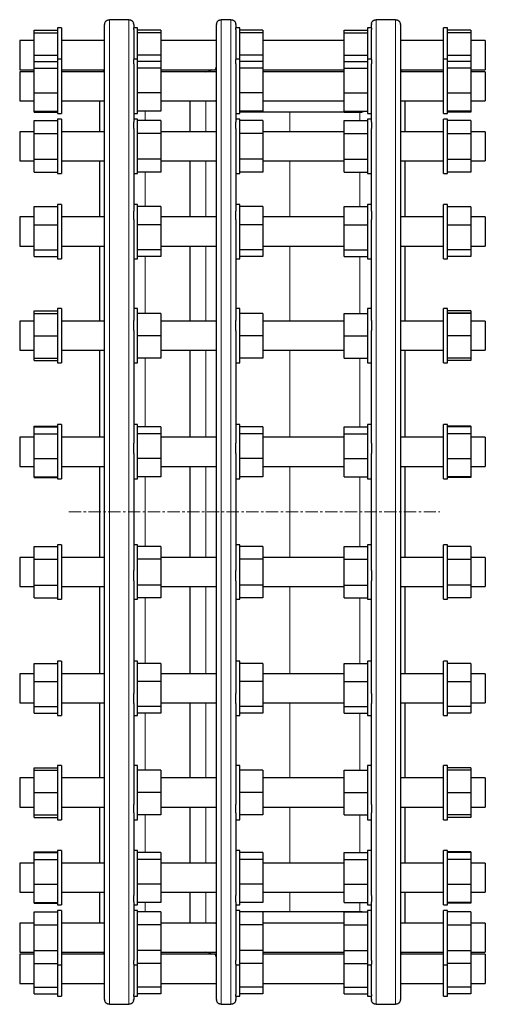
# Model space of a CAD drawing. Header units: millimetres. Extents: x 105 to 1799, y 77 to 1715.
# Tile 3 of 3: x 1319 to 1799, y 670 to 1685. Entities that reach past the tile are written whole.
import ezdxf

# ---------------------------------------------------------------- set-up
doc = ezdxf.new("R2010")
doc.units = ezdxf.units.MM
doc.linetypes.add('CENTERX2', pattern=[20.32, 12.7, -2.54, 2.54, -2.54])
doc.layers.add('FORMAT', color=7, linetype='Continuous')

msp = doc.modelspace()

# ---------------------------------------------------------------- linework, layer by layer
at = {"color": 7, "linetype": 'Continuous', "lineweight": 25}
for p, q in [((1432, 1685.2), (1412, 1685.2)), ((1537.3, 1685.2), (1527.3, 1685.2)), ((1707, 1685.2), (1687, 1685.2)), ((1362.5, 1676.7), (1358.5, 1676.7)), ((1358.5, 1676.7), (1358.5, 1648.7)), ((1362.5, 1676.7), (1362.5, 1648.7)), ((1407, 675.3), (1407, 1680.3)), ((1437, 1680.3), (1437, 1676.7)), ((1441, 1676.7), (1437, 1676.7)), ((1437, 1675.2), (1437, 1676.7)), ((1437, 1675.2), (1437, 1644.1)), ((1441, 1648.7), (1441, 1676.7)), ((1522.3, 1177.8), (1522.3, 1680.3)), ((1542.3, 1680.3), (1542.3, 1676.7)), ((1546.3, 1676.7), (1542.3, 1676.7)), ((1542.3, 1675.2), (1542.3, 1676.7)), ((1542.3, 1675.2), (1542.3, 1644.1)), ((1546.3, 1648.7), (1546.3, 1676.7)), ((1682, 1676.7), (1678, 1676.7)), ((1678, 1676.7), (1678, 1648.7)), ((1682, 1676.7), (1682, 1680.3)), ((1682, 1676.7), (1682, 1675.2)), ((1682, 1644.1), (1682, 1675.2)), ((1712, 1680.3), (1712, 1177.8)), ((1760.5, 1676.7), (1756.5, 1676.7)), ((1756.5, 1644.6), (1756.5, 1676.7)), ((1760.5, 1644.6), (1760.5, 1676.7)), ((1334.5, 1674.3), (1358.5, 1674.3)), ((1334.5, 1671.7), (1334.5, 1674.3)), ((1334.5, 1648.7), (1334.5, 1671.7)), ((1334.5, 1671.7), (1358.5, 1671.7)), ((1465, 1674.3), (1441, 1674.3)), ((1465, 1671.7), (1441, 1671.7)), ((1465, 1674.3), (1465, 1671.7)), ((1465, 1671.7), (1465, 1648.7)), ((1570.3, 1674.3), (1546.3, 1674.3)), ((1570.3, 1671.7), (1546.3, 1671.7)), ((1570.3, 1674.3), (1570.3, 1671.7)), ((1570.3, 1671.7), (1570.3, 1648.7)), ((1654, 1674.3), (1678, 1674.3)), ((1654, 1671.7), (1654, 1674.3)), ((1654, 1648.7), (1654, 1671.7)), ((1654, 1671.7), (1678, 1671.7)), ((1784.5, 1674.3), (1760.5, 1674.3)), ((1784.5, 1671.8), (1760.5, 1671.8)), ((1784.5, 1671.6), (1760.5, 1671.6)), ((1784.5, 1674.3), (1784.5, 1671.8)), ((1784.5, 1671.8), (1784.5, 1671.6)), ((1784.5, 1671.6), (1784.5, 1648.5)), ((1334.5, 1663.7), (1319.5, 1663.7)), ((1319.5, 1663.7), (1319.5, 1633.7)), ((1407, 1663.7), (1362.5, 1663.7)), ((1522.3, 1663.7), (1465, 1663.7)), ((1654, 1663.7), (1570.3, 1663.7)), ((1756.5, 1663.7), (1712, 1663.7)), ((1799.5, 1663.7), (1784.5, 1663.7)), ((1799.5, 1663.7), (1799.5, 1633.7)), ((1334.5, 1642.3), (1334.5, 1648.7)), ((1334.5, 1648.7), (1358.5, 1648.7)), ((1358.5, 1648.7), (1358.5, 1644.6)), ((1362.5, 1644.6), (1358.5, 1644.6)), ((1358.5, 1644.6), (1358.5, 1609.4)), ((1362.5, 1648.7), (1362.5, 1644.6)), ((1362.5, 1644.6), (1362.5, 1609.4)), ((1441, 1644.6), (1437, 1644.6)), ((1441, 1644.6), (1441, 1648.7)), ((1465, 1648.7), (1441, 1648.7)), ((1441, 1609.4), (1441, 1644.6)), ((1465, 1648.7), (1465, 1642.3)), ((1546.3, 1644.6), (1542.3, 1644.6)), ((1546.3, 1644.6), (1546.3, 1648.7)), ((1570.3, 1648.7), (1546.3, 1648.7)), ((1546.3, 1609.4), (1546.3, 1644.6)), ((1570.3, 1648.7), (1570.3, 1642.3)), ((1654, 1648.7), (1678, 1648.7)), ((1654, 1642.3), (1654, 1648.7)), ((1678, 1648.7), (1678, 1644.6)), ((1682, 1644.6), (1678, 1644.6)), ((1678, 1644.6), (1678, 1609.4)), ((1760.5, 1644.6), (1756.5, 1644.6)), ((1756.5, 1589.5), (1756.5, 1644.6)), ((1784.5, 1648.5), (1760.5, 1648.5)), ((1760.5, 1589.5), (1760.5, 1644.6)), ((1784.5, 1648.5), (1784.5, 1642.3)), ((1334.5, 1642.3), (1358.5, 1642.3)), ((1334.5, 1635.4), (1334.5, 1642.3)), ((1334.5, 1609.7), (1334.5, 1635.4)), ((1334.5, 1635.4), (1358.5, 1635.4)), ((1437, 1639.9), (1437, 1644.1)), ((1437, 1639.9), (1437, 1579.7)), ((1465, 1642.3), (1441, 1642.3)), ((1465, 1635.4), (1441, 1635.4)), ((1465, 1642.3), (1465, 1635.4)), ((1465, 1635.4), (1465, 1609.7)), ((1542.3, 1639.9), (1542.3, 1644.1)), ((1542.3, 1639.9), (1542.3, 1579.7)), ((1570.3, 1642.3), (1546.3, 1642.3)), ((1570.3, 1635.4), (1546.3, 1635.4)), ((1570.3, 1642.3), (1570.3, 1635.4)), ((1570.3, 1635.4), (1570.3, 1609.7)), ((1654, 1642.3), (1678, 1642.3)), ((1654, 1635.4), (1654, 1642.3)), ((1654, 1635.4), (1678, 1635.4)), ((1654, 1609.7), (1654, 1635.4)), ((1682, 1644.1), (1682, 1639.9)), ((1682, 1579.7), (1682, 1639.9)), ((1784.5, 1642.3), (1760.5, 1642.3)), ((1784.5, 1635.3), (1760.5, 1635.3)), ((1784.5, 1642.3), (1784.5, 1635.3)), ((1784.5, 1635.3), (1784.5, 1609.6)), ((1319.5, 1633.7), (1334.5, 1633.7)), ((1334.5, 1631.6), (1319.5, 1631.6)), ((1319.5, 1631.6), (1319.5, 1601.6)), ((1362.5, 1633.7), (1407, 1633.7)), ((1407, 1631.6), (1362.5, 1631.6)), ((1407, 1633.3), (1405.3, 1631.6)), ((1465, 1633.7), (1520.9, 1633.7)), ((1522.3, 1631.6), (1465, 1631.6)), ((1511.4, 1631.6), (1511.3, 1631.6)), ((1570.3, 1633.7), (1654, 1633.7)), ((1654, 1631.6), (1570.3, 1631.6)), ((1712, 1633.7), (1756.5, 1633.7)), ((1713.7, 1631.6), (1712, 1633.3)), ((1756.5, 1631.6), (1712, 1631.6)), ((1784.5, 1633.7), (1799.5, 1633.7)), ((1799.5, 1631.6), (1784.5, 1631.6)), ((1799.5, 1631.6), (1799.5, 1601.6)), ((1334.5, 1590.9), (1334.5, 1609.7)), ((1334.5, 1609.7), (1358.5, 1609.7)), ((1358.5, 1609.4), (1358.5, 1588.6)), ((1362.5, 1609.4), (1362.5, 1588.6)), ((1465, 1609.7), (1441, 1609.7)), ((1441, 1588.6), (1441, 1609.4)), ((1465, 1609.7), (1465, 1590.9)), ((1570.3, 1609.7), (1546.3, 1609.7)), ((1546.3, 1588.6), (1546.3, 1609.4)), ((1570.3, 1609.7), (1570.3, 1590.9)), ((1654, 1609.7), (1678, 1609.7)), ((1654, 1590.9), (1654, 1609.7)), ((1678, 1609.4), (1678, 1588.6)), ((1784.5, 1609.6), (1760.5, 1609.6)), ((1784.5, 1609.6), (1784.5, 1590.9)), ((1319.5, 1601.6), (1334.5, 1601.6)), ((1362.5, 1601.6), (1407, 1601.6)), ((1402, 1569.6), (1402, 1601.6)), ((1465, 1601.6), (1521.4, 1601.6)), ((1494.8, 1601.6), (1494.8, 1569.6)), ((1570.3, 1601.6), (1654, 1601.6)), ((1712, 1601.6), (1756.5, 1601.6)), ((1717, 1569.6), (1717, 1601.6)), ((1784.5, 1601.6), (1799.5, 1601.6)), ((1334.5, 1590.9), (1358.5, 1590.9)), ((1334.5, 1590), (1334.5, 1590.9)), ((1334.5, 1590), (1358.5, 1590)), ((1358.5, 1588.6), (1362.5, 1588.6)), ((1437, 1588.6), (1441, 1588.6)), ((1465, 1590.9), (1441, 1590.9)), ((1542.3, 1588.6), (1546.3, 1588.6)), ((1570.3, 1590.9), (1546.3, 1590.9)), ((1570.3, 1590), (1546.3, 1590)), ((1598, 1589.8), (1546.3, 1589.8)), ((1570.3, 1590.9), (1570.3, 1590)), ((1670, 1589.8), (1598, 1589.8)), ((1654, 1590.9), (1678, 1590.9)), ((1654, 1590), (1654, 1590.9)), ((1654, 1590), (1672.6, 1590)), ((1678, 1588.6), (1682, 1588.6)), ((1756.5, 1588.6), (1756.5, 1589.5)), ((1756.5, 1588.6), (1760.5, 1588.6)), ((1784.5, 1590.9), (1760.5, 1590.9)), ((1784.5, 1590), (1760.5, 1590)), ((1760.5, 1588.6), (1760.5, 1589.5)), ((1784.5, 1590.9), (1784.5, 1590)), ((1334.5, 1581.2), (1358.5, 1581.2)), ((1334.5, 1567.9), (1334.5, 1581.2)), ((1362.5, 1582.6), (1358.5, 1582.6)), ((1358.5, 1582.6), (1358.5, 1540.6)), ((1362.5, 1582.6), (1362.5, 1540.6)), ((1441, 1582.6), (1437, 1582.6)), ((1437, 1573.1), (1437, 1579.7)), ((1441, 1540.6), (1441, 1582.6)), ((1465, 1581.2), (1441, 1581.2)), ((1465, 1581.2), (1465, 1567.9)), ((1546.3, 1582.6), (1542.3, 1582.6)), ((1542.3, 1573.1), (1542.3, 1579.7)), ((1546.3, 1540.6), (1546.3, 1582.6)), ((1570.3, 1581.2), (1546.3, 1581.2)), ((1570.3, 1581.2), (1570.3, 1567.9)), ((1654, 1581.2), (1678, 1581.2)), ((1654, 1567.9), (1654, 1581.2)), ((1682, 1582.6), (1678, 1582.6)), ((1678, 1582.6), (1678, 1540.6)), ((1682, 1579.7), (1682, 1573.1)), ((1760.5, 1582.6), (1756.5, 1582.6)), ((1756.5, 1526.6), (1756.5, 1582.6)), ((1760.5, 1526.6), (1760.5, 1582.6)), ((1784.5, 1581.2), (1760.5, 1581.2)), ((1784.5, 1581.2), (1784.5, 1567.7)), ((1334.5, 1569.6), (1319.5, 1569.6)), ((1319.5, 1569.6), (1319.5, 1539.6)), ((1334.5, 1567.9), (1358.5, 1567.9)), ((1334.5, 1541.3), (1334.5, 1567.9)), ((1407, 1569.6), (1362.5, 1569.6)), ((1437, 1573.1), (1437, 1487.9)), ((1465, 1567.9), (1441, 1567.9)), ((1522.3, 1569.6), (1465, 1569.6)), ((1465, 1567.9), (1465, 1541.3)), ((1542.3, 1573.1), (1542.3, 1487.9)), ((1570.3, 1567.9), (1546.3, 1567.9)), ((1654, 1569.6), (1570.3, 1569.6)), ((1570.3, 1567.9), (1570.3, 1541.3)), ((1654, 1567.9), (1678, 1567.9)), ((1654, 1541.3), (1654, 1567.9)), ((1682, 1487.9), (1682, 1573.1)), ((1756.5, 1569.6), (1712, 1569.6)), ((1784.5, 1567.7), (1760.5, 1567.7)), ((1799.5, 1569.6), (1784.5, 1569.6)), ((1784.5, 1567.7), (1784.5, 1541.2)), ((1799.5, 1569.6), (1799.5, 1539.6)), ((1319.5, 1539.6), (1334.5, 1539.6)), ((1334.5, 1541.3), (1358.5, 1541.3)), ((1334.5, 1528), (1334.5, 1541.3)), ((1358.5, 1540.6), (1358.5, 1526.6)), ((1362.5, 1540.6), (1362.5, 1526.6)), ((1362.5, 1539.6), (1407, 1539.6)), ((1402, 1481.9), (1402, 1539.6)), ((1465, 1541.3), (1441, 1541.3)), ((1441, 1526.6), (1441, 1540.6)), ((1465, 1541.3), (1465, 1528)), ((1465, 1539.6), (1522, 1539.6)), ((1494.8, 1539.6), (1494.8, 1481.9)), ((1570.3, 1541.3), (1546.3, 1541.3)), ((1546.3, 1526.6), (1546.3, 1540.6)), ((1570.3, 1541.3), (1570.3, 1528)), ((1570.3, 1539.6), (1654, 1539.6)), ((1654, 1528), (1654, 1541.3)), ((1654, 1541.3), (1678, 1541.3)), ((1678, 1540.6), (1678, 1526.6)), ((1712, 1539.6), (1756.5, 1539.6)), ((1717, 1481.9), (1717, 1539.6)), ((1784.5, 1541.2), (1760.5, 1541.2)), ((1784.5, 1541.2), (1784.5, 1528)), ((1784.5, 1539.6), (1799.5, 1539.6)), ((1334.5, 1528), (1358.5, 1528)), ((1358.5, 1526.6), (1362.5, 1526.6)), ((1437, 1526.6), (1441, 1526.6)), ((1465, 1528), (1441, 1528)), ((1542.3, 1526.6), (1546.3, 1526.6)), ((1570.3, 1528), (1546.3, 1528)), ((1654, 1528), (1678, 1528)), ((1678, 1526.6), (1682, 1526.6)), ((1756.5, 1526.6), (1760.5, 1526.6)), ((1784.5, 1528), (1760.5, 1528)), ((1334.5, 1473.8), (1334.5, 1492.6)), ((1334.5, 1492.6), (1358.5, 1492.6)), ((1362.5, 1494.9), (1358.5, 1494.9)), ((1358.5, 1494.9), (1358.5, 1447.1)), ((1362.5, 1494.9), (1362.5, 1447.1)), ((1441, 1494.9), (1437, 1494.9)), ((1441, 1447.1), (1441, 1494.9)), ((1465, 1492.6), (1441, 1492.6)), ((1465, 1492.6), (1465, 1473.8)), ((1546.3, 1494.9), (1542.3, 1494.9)), ((1546.3, 1447.1), (1546.3, 1494.9)), ((1570.3, 1492.6), (1546.3, 1492.6)), ((1570.3, 1492.6), (1570.3, 1473.8)), ((1654, 1473.8), (1654, 1492.6)), ((1654, 1492.6), (1678, 1492.6)), ((1682, 1494.9), (1678, 1494.9)), ((1678, 1494.9), (1678, 1447.1)), ((1760.5, 1494.9), (1756.5, 1494.9)), ((1756.5, 1438.9), (1756.5, 1494.9)), ((1760.5, 1438.9), (1760.5, 1494.9)), ((1784.5, 1492.5), (1760.5, 1492.5)), ((1784.5, 1492.5), (1784.5, 1473.6)), ((1334.5, 1481.9), (1319.5, 1481.9)), ((1319.5, 1481.9), (1319.5, 1451.9)), ((1407, 1481.9), (1362.5, 1481.9)), ((1437, 1479.3), (1437, 1487.9)), ((1522.3, 1481.9), (1465, 1481.9)), ((1542.3, 1479.3), (1542.3, 1487.9)), ((1654, 1481.9), (1570.3, 1481.9)), ((1682, 1487.9), (1682, 1479.3)), ((1756.5, 1481.9), (1712, 1481.9)), ((1799.5, 1481.9), (1784.5, 1481.9)), ((1799.5, 1481.9), (1799.5, 1451.9)), ((1334.5, 1473.8), (1358.5, 1473.8)), ((1334.5, 1448.1), (1334.5, 1473.8)), ((1437, 1479.3), (1437, 1375.1)), ((1465, 1473.8), (1441, 1473.8)), ((1465, 1473.8), (1465, 1448.1)), ((1542.3, 1479.3), (1542.3, 1375.1)), ((1570.3, 1473.8), (1546.3, 1473.8)), ((1570.3, 1473.8), (1570.3, 1448.1)), ((1654, 1448.1), (1654, 1473.8)), ((1654, 1473.8), (1678, 1473.8)), ((1682, 1375.1), (1682, 1479.3)), ((1784.5, 1473.6), (1760.5, 1473.6)), ((1784.5, 1473.6), (1784.5, 1448)), ((1319.5, 1451.9), (1334.5, 1451.9)), ((1362.5, 1451.9), (1407, 1451.9)), ((1402, 1374.5), (1402, 1451.9)), ((1465, 1451.9), (1522.3, 1451.9)), ((1494.8, 1451.9), (1494.8, 1374.5)), ((1570.3, 1451.9), (1654, 1451.9)), ((1712, 1451.9), (1756.5, 1451.9)), ((1717, 1374.5), (1717, 1451.9)), ((1784.5, 1451.9), (1799.5, 1451.9)), ((1334.5, 1448.1), (1358.5, 1448.1)), ((1334.5, 1441.3), (1334.5, 1448.1)), ((1334.5, 1441.3), (1358.5, 1441.3)), ((1358.5, 1447.1), (1358.5, 1438.9)), ((1362.5, 1447.1), (1362.5, 1438.9)), ((1465, 1448.1), (1441, 1448.1)), ((1441, 1438.9), (1441, 1447.1)), ((1465, 1441.3), (1441, 1441.3)), ((1465, 1448.1), (1465, 1441.3)), ((1570.3, 1448.1), (1546.3, 1448.1)), ((1546.3, 1438.9), (1546.3, 1447.1)), ((1570.3, 1441.3), (1546.3, 1441.3)), ((1570.3, 1448.1), (1570.3, 1441.3)), ((1654, 1448.1), (1678, 1448.1)), ((1654, 1441.3), (1654, 1448.1)), ((1654, 1441.3), (1678, 1441.3)), ((1678, 1447.1), (1678, 1438.9)), ((1784.5, 1448), (1760.5, 1448)), ((1784.5, 1441.3), (1760.5, 1441.3)), ((1784.5, 1448), (1784.5, 1441.3)), ((1358.5, 1438.9), (1362.5, 1438.9)), ((1437, 1438.9), (1441, 1438.9)), ((1542.3, 1438.9), (1546.3, 1438.9)), ((1678, 1438.9), (1682, 1438.9)), ((1756.5, 1438.9), (1760.5, 1438.9)), ((1334.5, 1382.5), (1334.5, 1385.2)), ((1334.5, 1385.2), (1358.5, 1385.2)), ((1334.5, 1359.5), (1334.5, 1382.5)), ((1334.5, 1382.5), (1358.5, 1382.5)), ((1362.5, 1387.5), (1358.5, 1387.5)), ((1358.5, 1387.5), (1358.5, 1335.3)), ((1362.5, 1387.5), (1362.5, 1335.3)), ((1441, 1387.5), (1437, 1387.5)), ((1441, 1335.3), (1441, 1387.5)), ((1465, 1382.5), (1441, 1382.5)), ((1465, 1382.5), (1465, 1359.5)), ((1546.3, 1387.5), (1542.3, 1387.5)), ((1546.3, 1335.3), (1546.3, 1387.5)), ((1570.3, 1382.5), (1546.3, 1382.5)), ((1570.3, 1382.5), (1570.3, 1359.5)), ((1654, 1382.5), (1678, 1382.5)), ((1654, 1359.5), (1654, 1382.5)), ((1682, 1387.5), (1678, 1387.5)), ((1678, 1387.5), (1678, 1335.3)), ((1760.5, 1387.5), (1756.5, 1387.5)), ((1756.5, 1331.5), (1756.5, 1387.5)), ((1760.5, 1331.5), (1760.5, 1387.5)), ((1784.5, 1385.1), (1760.5, 1385.1)), ((1784.5, 1382.6), (1760.5, 1382.6)), ((1784.5, 1382.4), (1760.5, 1382.4)), ((1784.5, 1385.1), (1784.5, 1382.6)), ((1784.5, 1382.6), (1784.5, 1382.4)), ((1784.5, 1382.4), (1784.5, 1359.4)), ((1334.5, 1374.5), (1319.5, 1374.5)), ((1319.5, 1374.5), (1319.5, 1344.5)), ((1407, 1374.5), (1362.5, 1374.5)), ((1437, 1365), (1437, 1375.1)), ((1522.3, 1374.5), (1465, 1374.5)), ((1542.3, 1365), (1542.3, 1375.1)), ((1654, 1374.5), (1570.3, 1374.5)), ((1682, 1375.1), (1682, 1365)), ((1756.5, 1374.5), (1712, 1374.5)), ((1799.5, 1374.5), (1784.5, 1374.5)), ((1799.5, 1374.5), (1799.5, 1344.5)), ((1437, 1365), (1437, 1248.7)), ((1542.3, 1365), (1542.3, 1248.7)), ((1682, 1248.7), (1682, 1365)), ((1334.5, 1336.5), (1334.5, 1359.5)), ((1334.5, 1359.5), (1358.5, 1359.5)), ((1465, 1359.5), (1441, 1359.5)), ((1465, 1359.5), (1465, 1336.5)), ((1570.3, 1359.5), (1546.3, 1359.5)), ((1570.3, 1359.5), (1570.3, 1336.5)), ((1654, 1336.5), (1654, 1359.5)), ((1654, 1359.5), (1678, 1359.5)), ((1784.5, 1359.4), (1760.5, 1359.4)), ((1784.5, 1359.4), (1784.5, 1336.4)), ((1319.5, 1344.5), (1334.5, 1344.5)), ((1362.5, 1344.5), (1407, 1344.5)), ((1402, 1254.8), (1402, 1344.5)), ((1465, 1344.5), (1522.3, 1344.5)), ((1494.8, 1344.5), (1494.8, 1254.8)), ((1570.3, 1344.5), (1654, 1344.5)), ((1712, 1344.5), (1756.5, 1344.5)), ((1717, 1254.8), (1717, 1344.5)), ((1784.5, 1344.5), (1799.5, 1344.5)), ((1334.5, 1336.5), (1358.5, 1336.5)), ((1334.5, 1333.9), (1334.5, 1336.5)), ((1334.5, 1333.9), (1358.5, 1333.9)), ((1358.5, 1335.3), (1358.5, 1331.5)), ((1358.5, 1331.5), (1362.5, 1331.5)), ((1362.5, 1335.3), (1362.5, 1331.5)), ((1437, 1331.5), (1441, 1331.5)), ((1465, 1336.5), (1441, 1336.5)), ((1441, 1331.5), (1441, 1335.3)), ((1542.3, 1331.5), (1546.3, 1331.5)), ((1570.3, 1336.5), (1546.3, 1336.5)), ((1546.3, 1331.5), (1546.3, 1335.3)), ((1654, 1336.5), (1678, 1336.5)), ((1678, 1335.3), (1678, 1331.5)), ((1678, 1331.5), (1682, 1331.5)), ((1756.5, 1331.5), (1760.5, 1331.5)), ((1784.5, 1336.4), (1760.5, 1336.4)), ((1784.5, 1333.9), (1760.5, 1333.9)), ((1784.5, 1336.4), (1784.5, 1333.9)), ((1334.5, 1266.3), (1358.5, 1266.3)), ((1334.5, 1265.4), (1334.5, 1266.3)), ((1334.5, 1265.4), (1358.5, 1265.4)), ((1334.5, 1258.5), (1334.5, 1265.4)), ((1362.5, 1267.8), (1358.5, 1267.8)), ((1358.5, 1267.8), (1358.5, 1212.7)), ((1362.5, 1267.8), (1362.5, 1212.7)), ((1441, 1267.8), (1437, 1267.8)), ((1441, 1212.7), (1441, 1267.8)), ((1465, 1265.4), (1441, 1265.4)), ((1465, 1265.4), (1465, 1258.5)), ((1546.3, 1267.8), (1542.3, 1267.8)), ((1546.3, 1212.7), (1546.3, 1267.8)), ((1570.3, 1265.4), (1546.3, 1265.4)), ((1570.3, 1265.4), (1570.3, 1258.5)), ((1654, 1265.4), (1678, 1265.4)), ((1654, 1258.5), (1654, 1265.4)), ((1682, 1267.8), (1678, 1267.8)), ((1678, 1267.8), (1678, 1212.7)), ((1760.5, 1267.8), (1756.5, 1267.8)), ((1756.5, 1211.8), (1756.5, 1267.8)), ((1760.5, 1211.8), (1760.5, 1267.8)), ((1784.5, 1266.3), (1760.5, 1266.3)), ((1784.5, 1265.5), (1760.5, 1265.5)), ((1784.5, 1266.3), (1784.5, 1265.5)), ((1784.5, 1265.5), (1784.5, 1258.4)), ((1334.5, 1254.8), (1319.5, 1254.8)), ((1319.5, 1254.8), (1319.5, 1224.8)), ((1334.5, 1232.9), (1334.5, 1258.5)), ((1334.5, 1258.5), (1358.5, 1258.5)), ((1407, 1254.8), (1362.5, 1254.8)), ((1437, 1238), (1437, 1248.7)), ((1465, 1258.5), (1441, 1258.5)), ((1465, 1258.5), (1465, 1232.9)), ((1522.3, 1254.8), (1465, 1254.8)), ((1542.3, 1238), (1542.3, 1248.7)), ((1570.3, 1258.5), (1546.3, 1258.5)), ((1570.3, 1258.5), (1570.3, 1232.9)), ((1654, 1254.8), (1570.3, 1254.8)), ((1654, 1258.5), (1678, 1258.5)), ((1654, 1232.9), (1654, 1258.5)), ((1682, 1248.7), (1682, 1238)), ((1756.5, 1254.8), (1712, 1254.8)), ((1784.5, 1258.4), (1760.5, 1258.4)), ((1784.5, 1258.4), (1784.5, 1232.7)), ((1799.5, 1254.8), (1784.5, 1254.8)), ((1799.5, 1254.8), (1799.5, 1224.8)), ((1334.5, 1214.1), (1334.5, 1232.9)), ((1334.5, 1232.9), (1358.5, 1232.9)), ((1437, 1238), (1437, 1117.5)), ((1465, 1232.9), (1441, 1232.9)), ((1465, 1232.9), (1465, 1214.1)), ((1542.3, 1238), (1542.3, 1117.5)), ((1570.3, 1232.9), (1546.3, 1232.9)), ((1570.3, 1232.9), (1570.3, 1214.1)), ((1654, 1232.9), (1678, 1232.9)), ((1654, 1214.1), (1654, 1232.9)), ((1682, 1117.5), (1682, 1238)), ((1784.5, 1232.7), (1760.5, 1232.7)), ((1784.5, 1232.7), (1784.5, 1214.1)), ((1319.5, 1224.8), (1334.5, 1224.8)), ((1362.5, 1224.8), (1407, 1224.8)), ((1402, 1177.8), (1402, 1224.8)), ((1465, 1224.8), (1522.3, 1224.8)), ((1494.8, 1224.8), (1494.8, 1177.8)), ((1570.3, 1224.8), (1654, 1224.8)), ((1712, 1224.8), (1756.5, 1224.8)), ((1717, 1177.8), (1717, 1224.8)), ((1784.5, 1224.8), (1799.5, 1224.8)), ((1334.5, 1214.1), (1358.5, 1214.1)), ((1334.5, 1213.2), (1334.5, 1214.1)), ((1334.5, 1213.2), (1358.5, 1213.2)), ((1358.5, 1212.7), (1358.5, 1211.8)), ((1358.5, 1211.8), (1362.5, 1211.8)), ((1362.5, 1212.7), (1362.5, 1211.8)), ((1437, 1211.8), (1441, 1211.8)), ((1465, 1214.1), (1441, 1214.1)), ((1441, 1211.8), (1441, 1212.7)), ((1542.3, 1211.8), (1546.3, 1211.8)), ((1570.3, 1214.1), (1546.3, 1214.1)), ((1546.3, 1211.8), (1546.3, 1212.7)), ((1654, 1214.1), (1678, 1214.1)), ((1678, 1212.7), (1678, 1211.8)), ((1678, 1211.8), (1682, 1211.8)), ((1756.5, 1211.8), (1760.5, 1211.8)), ((1784.5, 1214.1), (1760.5, 1214.1)), ((1784.5, 1213.2), (1760.5, 1213.2)), ((1784.5, 1214.1), (1784.5, 1213.2)), ((1402, 1130.8), (1402, 1177.8)), ((1494.8, 1177.8), (1494.8, 1130.8)), ((1522.3, 675.3), (1522.3, 1177.8)), ((1712, 1177.8), (1712, 675.3)), ((1717, 1130.8), (1717, 1177.8)), ((1334.5, 1142.3), (1358.5, 1142.3)), ((1334.5, 1129), (1334.5, 1142.3)), ((1362.5, 1143.8), (1358.5, 1143.8)), ((1358.5, 1143.8), (1358.5, 1087.8)), ((1362.5, 1143.8), (1362.5, 1087.8)), ((1441, 1143.8), (1437, 1143.8)), ((1441, 1087.8), (1441, 1143.8)), ((1465, 1142.3), (1441, 1142.3)), ((1465, 1142.3), (1465, 1129)), ((1546.3, 1143.8), (1542.3, 1143.8)), ((1546.3, 1087.8), (1546.3, 1143.8)), ((1570.3, 1142.3), (1546.3, 1142.3)), ((1570.3, 1142.3), (1570.3, 1129)), ((1654, 1142.3), (1678, 1142.3)), ((1654, 1129), (1654, 1142.3)), ((1682, 1143.8), (1678, 1143.8)), ((1678, 1143.8), (1678, 1087.8)), ((1760.5, 1143.8), (1756.5, 1143.8)), ((1756.5, 1087.8), (1756.5, 1143.8)), ((1760.5, 1087.8), (1760.5, 1143.8)), ((1784.5, 1142.3), (1760.5, 1142.3)), ((1784.5, 1142.3), (1784.5, 1128.9)), ((1334.5, 1130.8), (1319.5, 1130.8)), ((1319.5, 1130.8), (1319.5, 1100.8)), ((1334.5, 1129), (1358.5, 1129)), ((1334.5, 1102.5), (1334.5, 1129)), ((1407, 1130.8), (1362.5, 1130.8)), ((1465, 1129), (1441, 1129)), ((1522.3, 1130.8), (1465, 1130.8)), ((1465, 1129), (1465, 1102.5)), ((1570.3, 1129), (1546.3, 1129)), ((1654, 1130.8), (1570.3, 1130.8)), ((1570.3, 1129), (1570.3, 1102.5)), ((1654, 1129), (1678, 1129)), ((1654, 1102.5), (1654, 1129)), ((1756.5, 1130.8), (1712, 1130.8)), ((1784.5, 1128.9), (1760.5, 1128.9)), ((1799.5, 1130.8), (1784.5, 1130.8)), ((1784.5, 1128.9), (1784.5, 1102.3)), ((1799.5, 1130.8), (1799.5, 1100.8)), ((1437, 1106.8), (1437, 1117.5)), ((1542.3, 1106.8), (1542.3, 1117.5)), ((1682, 1117.5), (1682, 1106.8)), ((1437, 1106.8), (1437, 990.5)), ((1542.3, 1106.8), (1542.3, 990.5)), ((1682, 990.5), (1682, 1106.8)), ((1319.5, 1100.8), (1334.5, 1100.8)), ((1334.5, 1089.2), (1334.5, 1102.5)), ((1334.5, 1102.5), (1358.5, 1102.5)), ((1362.5, 1100.8), (1407, 1100.8)), ((1402, 1011), (1402, 1100.8)), ((1465, 1102.5), (1441, 1102.5)), ((1465, 1102.5), (1465, 1089.2)), ((1465, 1100.8), (1522.3, 1100.8)), ((1494.8, 1100.8), (1494.8, 1011)), ((1570.3, 1102.5), (1546.3, 1102.5)), ((1570.3, 1102.5), (1570.3, 1089.2)), ((1570.3, 1100.8), (1654, 1100.8)), ((1654, 1102.5), (1678, 1102.5)), ((1654, 1089.2), (1654, 1102.5)), ((1712, 1100.8), (1756.5, 1100.8)), ((1717, 1011), (1717, 1100.8)), ((1784.5, 1102.3), (1760.5, 1102.3)), ((1784.5, 1102.3), (1784.5, 1089.2)), ((1784.5, 1100.8), (1799.5, 1100.8)), ((1334.5, 1089.2), (1358.5, 1089.2)), ((1358.5, 1087.8), (1362.5, 1087.8)), ((1437, 1087.8), (1441, 1087.8)), ((1465, 1089.2), (1441, 1089.2)), ((1542.3, 1087.8), (1546.3, 1087.8)), ((1570.3, 1089.2), (1546.3, 1089.2)), ((1654, 1089.2), (1678, 1089.2)), ((1678, 1087.8), (1682, 1087.8)), ((1756.5, 1087.8), (1760.5, 1087.8)), ((1784.5, 1089.2), (1760.5, 1089.2)), ((1334.5, 1002.9), (1334.5, 1021.6)), ((1334.5, 1021.6), (1358.5, 1021.6)), ((1362.5, 1024), (1358.5, 1024)), ((1358.5, 1024), (1358.5, 968)), ((1362.5, 1024), (1362.5, 968)), ((1441, 1024), (1437, 1024)), ((1441, 968), (1441, 1024)), ((1465, 1021.6), (1441, 1021.6)), ((1465, 1021.6), (1465, 1002.9)), ((1546.3, 1024), (1542.3, 1024)), ((1546.3, 968), (1546.3, 1024)), ((1570.3, 1021.6), (1546.3, 1021.6)), ((1570.3, 1021.6), (1570.3, 1002.9)), ((1654, 1002.9), (1654, 1021.6)), ((1654, 1021.6), (1678, 1021.6)), ((1682, 1024), (1678, 1024)), ((1678, 1024), (1678, 968)), ((1760.5, 1024), (1756.5, 1024)), ((1756.5, 968), (1756.5, 1024)), ((1760.5, 968), (1760.5, 1024)), ((1784.5, 1021.6), (1760.5, 1021.6)), ((1784.5, 1021.6), (1784.5, 1002.7)), ((1334.5, 1011), (1319.5, 1011)), ((1319.5, 1011), (1319.5, 981)), ((1407, 1011), (1362.5, 1011)), ((1522.3, 1011), (1465, 1011)), ((1654, 1011), (1570.3, 1011)), ((1756.5, 1011), (1712, 1011)), ((1799.5, 1011), (1784.5, 1011)), ((1799.5, 1011), (1799.5, 981)), ((1334.5, 1002.9), (1358.5, 1002.9)), ((1334.5, 977.2), (1334.5, 1002.9)), ((1465, 1002.9), (1441, 1002.9)), ((1465, 1002.9), (1465, 977.2)), ((1570.3, 1002.9), (1546.3, 1002.9)), ((1570.3, 1002.9), (1570.3, 977.2)), ((1654, 1002.9), (1678, 1002.9)), ((1654, 977.2), (1654, 1002.9)), ((1784.5, 1002.7), (1760.5, 1002.7)), ((1784.5, 1002.7), (1784.5, 977.1)), ((1437, 980.5), (1437, 990.5)), ((1542.3, 980.5), (1542.3, 990.5)), ((1682, 990.5), (1682, 980.5)), ((1319.5, 981), (1334.5, 981)), ((1334.5, 977.2), (1358.5, 977.2)), ((1334.5, 970.3), (1334.5, 977.2)), ((1362.5, 981), (1407, 981)), ((1402, 903.6), (1402, 981)), ((1437, 980.5), (1437, 876.2)), ((1465, 977.2), (1441, 977.2)), ((1465, 981), (1522.3, 981)), ((1465, 977.2), (1465, 970.3)), ((1494.8, 981), (1494.8, 903.6)), ((1542.3, 980.5), (1542.3, 876.2)), ((1570.3, 977.2), (1546.3, 977.2)), ((1570.3, 981), (1654, 981)), ((1570.3, 977.2), (1570.3, 970.3)), ((1654, 977.2), (1678, 977.2)), ((1654, 970.3), (1654, 977.2)), ((1682, 876.2), (1682, 980.5)), ((1712, 981), (1756.5, 981)), ((1717, 903.6), (1717, 981)), ((1784.5, 977.1), (1760.5, 977.1)), ((1784.5, 981), (1799.5, 981)), ((1784.5, 977.1), (1784.5, 970.4)), ((1334.5, 970.3), (1358.5, 970.3)), ((1358.5, 968), (1362.5, 968)), ((1437, 968), (1441, 968)), ((1465, 970.3), (1441, 970.3)), ((1542.3, 968), (1546.3, 968)), ((1570.3, 970.3), (1546.3, 970.3)), ((1654, 970.3), (1678, 970.3)), ((1678, 968), (1682, 968)), ((1756.5, 968), (1760.5, 968)), ((1784.5, 970.4), (1760.5, 970.4)), ((1334.5, 914.2), (1358.5, 914.2)), ((1334.5, 911.6), (1334.5, 914.2)), ((1362.5, 916.6), (1358.5, 916.6)), ((1358.5, 916.6), (1358.5, 860.6)), ((1362.5, 916.6), (1362.5, 860.6)), ((1441, 916.6), (1437, 916.6)), ((1441, 860.6), (1441, 916.6)), ((1546.3, 916.6), (1542.3, 916.6)), ((1546.3, 860.6), (1546.3, 916.6)), ((1682, 916.6), (1678, 916.6)), ((1678, 916.6), (1678, 860.6)), ((1760.5, 916.6), (1756.5, 916.6)), ((1756.5, 860.6), (1756.5, 916.6)), ((1760.5, 860.6), (1760.5, 916.6)), ((1784.5, 914.2), (1760.5, 914.2)), ((1784.5, 914.2), (1784.5, 911.7)), ((1334.5, 903.6), (1319.5, 903.6)), ((1319.5, 903.6), (1319.5, 873.6)), ((1334.5, 911.6), (1358.5, 911.6)), ((1334.5, 888.6), (1334.5, 911.6)), ((1407, 903.6), (1362.5, 903.6)), ((1465, 911.6), (1441, 911.6)), ((1465, 911.6), (1465, 888.6)), ((1522.3, 903.6), (1465, 903.6)), ((1570.3, 911.6), (1546.3, 911.6)), ((1570.3, 911.6), (1570.3, 888.6)), ((1654, 903.6), (1570.3, 903.6)), ((1654, 911.6), (1678, 911.6)), ((1654, 888.6), (1654, 911.6)), ((1756.5, 903.6), (1712, 903.6)), ((1784.5, 911.7), (1760.5, 911.7)), ((1784.5, 911.5), (1760.5, 911.5)), ((1784.5, 911.7), (1784.5, 911.5)), ((1784.5, 911.5), (1784.5, 888.4)), ((1799.5, 903.6), (1784.5, 903.6)), ((1799.5, 903.6), (1799.5, 873.6)), ((1334.5, 888.6), (1358.5, 888.6)), ((1334.5, 865.6), (1334.5, 888.6)), ((1465, 888.6), (1441, 888.6)), ((1465, 888.6), (1465, 865.6)), ((1570.3, 888.6), (1546.3, 888.6)), ((1570.3, 888.6), (1570.3, 865.6)), ((1654, 888.6), (1678, 888.6)), ((1654, 865.6), (1654, 888.6)), ((1784.5, 888.4), (1760.5, 888.4)), ((1784.5, 888.4), (1784.5, 865.5)), ((1319.5, 873.6), (1334.5, 873.6)), ((1362.5, 873.6), (1407, 873.6)), ((1402, 815.9), (1402, 873.6)), ((1437, 867.6), (1437, 876.2)), ((1465, 873.6), (1522.3, 873.6)), ((1494.8, 873.6), (1494.8, 815.9)), ((1542.3, 867.6), (1542.3, 876.2)), ((1570.3, 873.6), (1654, 873.6)), ((1682, 876.2), (1682, 867.6)), ((1712, 873.6), (1756.5, 873.6)), ((1717, 815.9), (1717, 873.6)), ((1784.5, 873.6), (1799.5, 873.6)), ((1334.5, 865.6), (1358.5, 865.6)), ((1334.5, 862.9), (1334.5, 865.6)), ((1334.5, 862.9), (1358.5, 862.9)), ((1437, 867.6), (1437, 782.4)), ((1465, 865.6), (1441, 865.6)), ((1542.3, 867.6), (1542.3, 782.4)), ((1570.3, 865.6), (1546.3, 865.6)), ((1654, 865.6), (1678, 865.6)), ((1682, 782.4), (1682, 867.6)), ((1784.5, 865.5), (1760.5, 865.5)), ((1784.5, 863), (1760.5, 863)), ((1784.5, 865.5), (1784.5, 863)), ((1358.5, 860.6), (1362.5, 860.6)), ((1437, 860.6), (1441, 860.6)), ((1542.3, 860.6), (1546.3, 860.6)), ((1678, 860.6), (1682, 860.6)), ((1756.5, 860.6), (1760.5, 860.6)), ((1334.5, 827.5), (1358.5, 827.5)), ((1334.5, 826.6), (1334.5, 827.5)), ((1334.5, 826.6), (1358.5, 826.6)), ((1334.5, 819.7), (1334.5, 826.6)), ((1362.5, 828.9), (1358.5, 828.9)), ((1358.5, 828.9), (1358.5, 772.9)), ((1362.5, 828.9), (1362.5, 772.9)), ((1441, 828.9), (1437, 828.9)), ((1441, 772.9), (1441, 828.9)), ((1465, 826.6), (1441, 826.6)), ((1465, 826.6), (1465, 819.7)), ((1546.3, 828.9), (1542.3, 828.9)), ((1546.3, 772.9), (1546.3, 828.9)), ((1570.3, 826.6), (1546.3, 826.6)), ((1570.3, 826.6), (1570.3, 819.7)), ((1654, 826.6), (1678, 826.6)), ((1654, 819.7), (1654, 826.6)), ((1682, 828.9), (1678, 828.9)), ((1678, 828.9), (1678, 772.9)), ((1760.5, 828.9), (1756.5, 828.9)), ((1756.5, 772.9), (1756.5, 828.9)), ((1760.5, 772.9), (1760.5, 828.9)), ((1784.5, 827.5), (1760.5, 827.5)), ((1784.5, 826.6), (1760.5, 826.6)), ((1784.5, 827.5), (1784.5, 826.6)), ((1784.5, 826.6), (1784.5, 819.6)), ((1334.5, 815.9), (1319.5, 815.9)), ((1319.5, 815.9), (1319.5, 815.5)), ((1319.5, 815.5), (1319.5, 785.9)), ((1334.5, 819.7), (1358.5, 819.7)), ((1334.5, 794), (1334.5, 819.7)), ((1407, 815.9), (1362.5, 815.9)), ((1465, 819.7), (1441, 819.7)), ((1465, 819.7), (1465, 794)), ((1522, 815.9), (1465, 815.9)), ((1570.3, 819.7), (1546.3, 819.7)), ((1570.3, 819.7), (1570.3, 794)), ((1654, 815.9), (1570.3, 815.9)), ((1654, 794), (1654, 819.7)), ((1654, 819.7), (1678, 819.7)), ((1756.5, 815.9), (1712, 815.9)), ((1784.5, 819.6), (1760.5, 819.6)), ((1784.5, 819.6), (1784.5, 793.9)), ((1799.5, 815.9), (1784.5, 815.9)), ((1799.5, 815.9), (1799.5, 815.5)), ((1799.5, 815.5), (1799.5, 785.9)), ((1334.5, 794), (1358.5, 794)), ((1334.5, 775.3), (1334.5, 794)), ((1465, 794), (1441, 794)), ((1465, 794), (1465, 775.3)), ((1570.3, 794), (1546.3, 794)), ((1570.3, 794), (1570.3, 775.3)), ((1654, 794), (1678, 794)), ((1654, 775.3), (1654, 794)), ((1784.5, 793.9), (1760.5, 793.9)), ((1784.5, 793.9), (1784.5, 775.2)), ((1319.5, 785.9), (1334.5, 785.9)), ((1362.5, 785.9), (1407, 785.9)), ((1402, 753.9), (1402, 785.9)), ((1437, 775.8), (1437, 782.4)), ((1465, 785.9), (1522.3, 785.9)), ((1494.8, 785.9), (1494.8, 753.9)), ((1542.3, 775.8), (1542.3, 782.4)), ((1570.3, 785.9), (1654, 785.9)), ((1682, 782.4), (1682, 775.8)), ((1712, 785.9), (1756.5, 785.9)), ((1717, 753.9), (1717, 785.9)), ((1784.5, 785.9), (1799.5, 785.9)), ((1334.5, 775.3), (1358.5, 775.3)), ((1334.5, 774.4), (1334.5, 775.3)), ((1334.5, 774.4), (1358.5, 774.4)), ((1358.5, 772.9), (1362.5, 772.9)), ((1437, 775.8), (1437, 715.6)), ((1437, 772.9), (1441, 772.9)), ((1465, 775.3), (1441, 775.3)), ((1542.3, 775.8), (1542.3, 715.6)), ((1542.3, 772.9), (1546.3, 772.9)), ((1570.3, 775.3), (1546.3, 775.3)), ((1654, 775.3), (1678, 775.3)), ((1678, 772.9), (1682, 772.9)), ((1682, 715.6), (1682, 775.8)), ((1756.5, 772.9), (1760.5, 772.9)), ((1784.5, 775.2), (1760.5, 775.2)), ((1784.5, 774.4), (1760.5, 774.4)), ((1784.5, 775.2), (1784.5, 774.4)), ((1334.5, 765.5), (1358.5, 765.5)), ((1334.5, 752.2), (1334.5, 765.5)), ((1362.5, 766.9), (1358.5, 766.9)), ((1358.5, 766.9), (1358.5, 710.9)), ((1362.5, 766.9), (1362.5, 710.9)), ((1441, 766.9), (1437, 766.9)), ((1441, 710.9), (1441, 766.9)), ((1465, 765.5), (1441, 765.5)), ((1465, 765.5), (1465, 752.2)), ((1546.3, 766.9), (1542.3, 766.9)), ((1546.3, 710.9), (1546.3, 766.9)), ((1546.3, 765.8), (1598, 765.8)), ((1570.3, 765.5), (1546.3, 765.5)), ((1570.3, 765.5), (1570.3, 752.2)), ((1598, 765.8), (1670, 765.8)), ((1654, 765.5), (1678, 765.5)), ((1654, 752.2), (1654, 765.5)), ((1682, 766.9), (1678, 766.9)), ((1678, 766.9), (1678, 710.9)), ((1760.5, 766.9), (1756.5, 766.9)), ((1756.5, 710.9), (1756.5, 766.9)), ((1760.5, 710.9), (1760.5, 766.9)), ((1784.5, 765.5), (1760.5, 765.5)), ((1784.5, 765.5), (1784.5, 752)), ((1334.5, 753.9), (1319.5, 753.9)), ((1319.5, 753.9), (1319.5, 752.2)), ((1319.5, 752.2), (1319.5, 723.9)), ((1334.5, 752.2), (1358.5, 752.2)), ((1334.5, 725.6), (1334.5, 752.2)), ((1407, 753.9), (1362.5, 753.9)), ((1465, 752.2), (1441, 752.2)), ((1521.4, 753.9), (1465, 753.9)), ((1465, 752.2), (1465, 725.6)), ((1570.3, 752.2), (1546.3, 752.2)), ((1654, 753.9), (1570.3, 753.9)), ((1570.3, 752.2), (1570.3, 725.6)), ((1654, 752.2), (1678, 752.2)), ((1654, 725.6), (1654, 752.2)), ((1756.5, 753.9), (1712, 753.9)), ((1784.5, 752), (1760.5, 752)), ((1799.5, 753.9), (1784.5, 753.9)), ((1784.5, 752), (1784.5, 725.5)), ((1799.5, 753.9), (1799.5, 752.2)), ((1799.5, 752.2), (1799.5, 723.9)), ((1319.5, 723.9), (1334.5, 723.9)), ((1334.5, 721.8), (1319.5, 721.8)), ((1319.5, 721.8), (1319.5, 717.8)), ((1334.5, 712.4), (1334.5, 725.6)), ((1334.5, 725.6), (1358.5, 725.6)), ((1362.5, 723.9), (1407, 723.9)), ((1407, 721.8), (1362.5, 721.8)), ((1405.3, 723.9), (1407, 722.3)), ((1465, 725.6), (1441, 725.6)), ((1465, 725.6), (1465, 712.4)), ((1465, 723.9), (1522.3, 723.9)), ((1520.9, 721.8), (1465, 721.8)), ((1511.3, 723.9), (1511.4, 723.9)), ((1570.3, 725.6), (1546.3, 725.6)), ((1570.3, 725.6), (1570.3, 712.4)), ((1570.3, 723.9), (1654, 723.9)), ((1654, 721.8), (1570.3, 721.8)), ((1654, 725.6), (1678, 725.6)), ((1654, 712.4), (1654, 725.6)), ((1712, 722.3), (1713.7, 723.9)), ((1712, 723.9), (1756.5, 723.9)), ((1756.5, 721.8), (1712, 721.8)), ((1784.5, 725.5), (1760.5, 725.5)), ((1784.5, 725.5), (1784.5, 712.4)), ((1784.5, 723.9), (1799.5, 723.9)), ((1799.5, 721.8), (1784.5, 721.8)), ((1799.5, 721.8), (1799.5, 717.8)), ((1319.5, 717.8), (1319.5, 691.8)), ((1334.5, 712.4), (1358.5, 712.4)), ((1334.5, 688), (1334.5, 712.4)), ((1358.5, 710.9), (1362.5, 710.9)), ((1358.5, 710.9), (1358.5, 678.8)), ((1362.5, 710.9), (1362.5, 678.8)), ((1437, 711.5), (1437, 715.6)), ((1437, 711.5), (1437, 680.3)), ((1437, 710.9), (1441, 710.9)), ((1465, 712.4), (1441, 712.4)), ((1441, 678.8), (1441, 710.9)), ((1465, 712.4), (1465, 688)), ((1542.3, 711.5), (1542.3, 715.6)), ((1542.3, 711.5), (1542.3, 680.3)), ((1542.3, 710.9), (1546.3, 710.9)), ((1570.3, 712.4), (1546.3, 712.4)), ((1546.3, 678.8), (1546.3, 710.9)), ((1570.3, 712.4), (1570.3, 688)), ((1654, 712.4), (1678, 712.4)), ((1654, 688), (1654, 712.4)), ((1678, 710.9), (1682, 710.9)), ((1678, 710.9), (1678, 678.8)), ((1682, 715.6), (1682, 711.5)), ((1682, 680.3), (1682, 711.5)), ((1756.5, 710.9), (1760.5, 710.9)), ((1756.5, 678.8), (1756.5, 710.9)), ((1784.5, 712.4), (1760.5, 712.4)), ((1760.5, 678.8), (1760.5, 710.9)), ((1784.5, 712.4), (1784.5, 687.9)), ((1799.5, 717.8), (1799.5, 691.8)), ((1319.5, 691.8), (1334.5, 691.8)), ((1362.5, 691.8), (1407, 691.8)), ((1465, 691.8), (1522.3, 691.8)), ((1570.3, 691.8), (1654, 691.8)), ((1712, 691.8), (1756.5, 691.8)), ((1784.5, 691.8), (1799.5, 691.8)), ((1334.5, 688), (1358.5, 688)), ((1334.5, 681.2), (1334.5, 688)), ((1334.5, 681.2), (1358.5, 681.2)), ((1437, 678.8), (1437, 680.3)), ((1465, 688), (1441, 688)), ((1465, 681.2), (1441, 681.2)), ((1465, 688), (1465, 681.2)), ((1542.3, 678.8), (1542.3, 680.3)), ((1570.3, 688), (1546.3, 688)), ((1570.3, 681.2), (1546.3, 681.2)), ((1570.3, 688), (1570.3, 681.2)), ((1654, 688), (1678, 688)), ((1654, 681.2), (1654, 688)), ((1654, 681.2), (1678, 681.2)), ((1682, 680.3), (1682, 678.8)), ((1784.5, 687.9), (1760.5, 687.9)), ((1784.5, 681.2), (1760.5, 681.2)), ((1784.5, 687.9), (1784.5, 681.2)), ((1358.5, 678.8), (1362.5, 678.8)), ((1412, 670.3), (1432, 670.3)), ((1437, 678.8), (1441, 678.8)), ((1437, 678.8), (1437, 675.3)), ((1527.3, 670.3), (1537.3, 670.3)), ((1542.3, 678.8), (1546.3, 678.8)), ((1542.3, 678.8), (1542.3, 675.3)), ((1678, 678.8), (1682, 678.8)), ((1682, 675.3), (1682, 678.8)), ((1687, 670.3), (1707, 670.3)), ((1756.5, 678.8), (1760.5, 678.8))]:
    msp.add_line(p, q, dxfattribs=at)
at = {"color": 8, "linetype": 'Continuous', "lineweight": 18}
for p, q in [((1412, 1685.2), (1412, 670.3)), ((1432, 670.3), (1432, 1685.2)), ((1527.3, 1685.2), (1527.3, 670.3)), ((1537.3, 670.3), (1537.3, 1685.2)), ((1687, 1685.2), (1687, 670.3)), ((1707, 670.3), (1707, 1685.2)), ((1511.4, 1631.6), (1511.4, 1631.6)), ((1511.4, 1569.6), (1511.4, 1601.6)), ((1449, 1590.9), (1449, 1581.2)), ((1598, 1589.8), (1598, 1569.6)), ((1670, 1581.2), (1670, 1589.8)), ((1511.4, 1481.9), (1511.4, 1539.6)), ((1598, 1539.6), (1598, 1481.9)), ((1449, 1528), (1449, 1492.6)), ((1670, 1492.6), (1670, 1528)), ((1511.4, 1374.5), (1511.4, 1451.9)), ((1598, 1451.9), (1598, 1374.5)), ((1449, 1441.3), (1449, 1382.5)), ((1670, 1382.5), (1670, 1441.3)), ((1511.4, 1254.8), (1511.4, 1344.5)), ((1598, 1344.5), (1598, 1254.8)), ((1449, 1336.5), (1449, 1265.4)), ((1670, 1265.4), (1670, 1336.5)), ((1511.4, 1177.8), (1511.4, 1224.8)), ((1598, 1224.8), (1598, 1130.8)), ((1449, 1214.1), (1449, 1177.8)), ((1670, 1142.3), (1670, 1214.1)), ((1449, 1177.8), (1449, 1142.3)), ((1511.4, 1130.8), (1511.4, 1177.8)), ((1511.4, 1011), (1511.4, 1100.8)), ((1598, 1100.8), (1598, 1011)), ((1449, 1089.2), (1449, 1021.6)), ((1670, 1021.6), (1670, 1089.2)), ((1511.4, 903.6), (1511.4, 981)), ((1598, 981), (1598, 903.6)), ((1449, 970.3), (1449, 911.6)), ((1670, 911.6), (1670, 970.3)), ((1511.4, 815.9), (1511.4, 873.6)), ((1598, 873.6), (1598, 815.9)), ((1449, 865.6), (1449, 826.6)), ((1670, 826.6), (1670, 865.6)), ((1511.4, 753.9), (1511.4, 785.9)), ((1598, 785.9), (1598, 765.8)), ((1449, 775.3), (1449, 765.5)), ((1670, 765.8), (1670, 775.3)), ((1511.4, 723.9), (1511.4, 723.9))]:
    msp.add_line(p, q, dxfattribs=at)
at = {"color": 7, "linetype": 'Continuous', "lineweight": 25}
for centre, radius, start, end in [((1412, 1680.3), 5, 168.4145, 180), ((1432, 1680.3), 5, 0, 11.5828), ((1527.3, 1680.3), 5, 168.4145, 180), ((1537.3, 1680.3), 5, 0, 11.5828), ((1687, 1680.3), 5, 168.4145, 180), ((1707, 1680.3), 5, 0, 11.5828), ((1510.3, 1643.6), 12, 275, 304.6512), ((1670, 1601.8), 12, 270, 295.7279), ((1670, 753.8), 12, 77.4952, 90), ((1510.3, 711.9), 12, 55.3488, 85), ((1412, 675.3), 5, 180, 191.5828), ((1432, 675.3), 5, 348.4145, 0), ((1527.3, 675.3), 5, 180, 191.5828), ((1537.3, 675.3), 5, 348.4145, 360), ((1687, 675.3), 5, 180, 191.5828), ((1707, 675.3), 5, 348.4145, 0)]:
    msp.add_arc(centre, radius, start, end, dxfattribs=at)
for points, knots in [([(1407.1, 1681.3), (1407.2, 1681.7), (1407.4, 1682.2), (1407.7, 1682.9), (1407.9, 1683.1), (1408.2, 1683.5), (1408.4, 1683.7), (1408.8, 1684.1), (1409, 1684.3), (1409.5, 1684.6), (1409.8, 1684.7), (1410.4, 1685), (1410.7, 1685.1), (1411.3, 1685.2), (1411.7, 1685.2), (1412, 1685.2)], [0, 0, 0, 0, 0.25, 0.25, 0.375, 0.375, 0.5, 0.5, 0.625, 0.625, 0.75, 0.75, 0.875, 0.875, 1, 1, 1, 1]), ([(1432, 1685.2), (1432.3, 1685.2), (1432.7, 1685.2), (1433.2, 1685.1), (1433.3, 1685.1), (1433.6, 1685), (1433.8, 1684.9), (1434.2, 1684.7), (1434.5, 1684.6), (1435, 1684.3), (1435.2, 1684.1), (1435.6, 1683.7), (1435.8, 1683.5), (1436.1, 1683.1), (1436.3, 1682.9), (1436.6, 1682.2), (1436.8, 1681.7), (1436.9, 1681.3)], [0, 0, 0, 0, 0.125, 0.125, 0.1875, 0.1875, 0.25, 0.25, 0.375, 0.375, 0.5, 0.5, 0.625, 0.625, 0.75, 0.75, 1, 1, 1, 1]), ([(1522.4, 1681.3), (1522.5, 1681.7), (1522.7, 1682.2), (1523.1, 1682.9), (1523.2, 1683.1), (1523.5, 1683.5), (1523.7, 1683.7), (1524.1, 1684.1), (1524.3, 1684.3), (1524.8, 1684.6), (1525.1, 1684.7), (1525.7, 1685), (1526, 1685.1), (1526.7, 1685.2), (1527, 1685.2), (1527.3, 1685.2)], [0, 0, 0, 0, 0.25, 0.25, 0.375, 0.375, 0.5, 0.5, 0.625, 0.625, 0.75, 0.75, 0.875, 0.875, 1, 1, 1, 1]), ([(1537.3, 1685.2), (1537.7, 1685.2), (1538, 1685.2), (1538.5, 1685.1), (1538.7, 1685.1), (1539, 1685), (1539.1, 1684.9), (1539.6, 1684.7), (1539.8, 1684.6), (1540.3, 1684.3), (1540.6, 1684.1), (1541, 1683.7), (1541.1, 1683.5), (1541.5, 1683.1), (1541.6, 1682.9), (1542, 1682.2), (1542.1, 1681.7), (1542.2, 1681.3)], [0, 0, 0, 0, 0.125, 0.125, 0.1875, 0.1875, 0.25, 0.25, 0.375, 0.375, 0.5, 0.5, 0.625, 0.625, 0.75, 0.75, 1, 1, 1, 1]), ([(1682.1, 1681.3), (1682.2, 1681.7), (1682.4, 1682.2), (1682.7, 1682.9), (1682.9, 1683.1), (1683.2, 1683.5), (1683.4, 1683.7), (1683.8, 1684.1), (1684, 1684.3), (1684.5, 1684.6), (1684.8, 1684.7), (1685.4, 1685), (1685.7, 1685.1), (1686.3, 1685.2), (1686.7, 1685.2), (1687, 1685.2)], [0, 0, 0, 0, 0.25, 0.25, 0.375, 0.375, 0.5, 0.5, 0.625, 0.625, 0.75, 0.75, 0.875, 0.875, 1, 1, 1, 1]), ([(1707, 1685.2), (1707.3, 1685.2), (1707.7, 1685.2), (1708.2, 1685.1), (1708.3, 1685.1), (1708.6, 1685), (1708.8, 1684.9), (1709.2, 1684.7), (1709.5, 1684.6), (1710, 1684.3), (1710.2, 1684.1), (1710.6, 1683.7), (1710.8, 1683.5), (1711.1, 1683.1), (1711.3, 1682.9), (1711.6, 1682.2), (1711.8, 1681.7), (1711.9, 1681.3)], [0, 0, 0, 0, 0.125, 0.125, 0.1875, 0.1875, 0.25, 0.25, 0.375, 0.375, 0.5, 0.5, 0.625, 0.625, 0.75, 0.75, 1, 1, 1, 1]), ([(1520.9, 1633.7), (1520.9, 1633.7), (1521, 1633.7), (1521.1, 1633.8), (1521.2, 1633.9), (1521.4, 1634.2), (1521.6, 1634.5), (1521.8, 1635), (1522, 1635.5), (1522.2, 1636.2), (1522.3, 1636.9), (1522.3, 1637.6), (1522.3, 1637.9)], [0, 0, 0, 0, 0.0506213, 0.1462346, 0.2443211, 0.3424147, 0.4442336, 0.5460526, 0.6504178, 0.7547718, 0.8766478, 1, 1, 1, 1]), ([(1521.4, 1601.6), (1521.5, 1601.6), (1521.6, 1601.6), (1521.8, 1601.7), (1522, 1602), (1522.2, 1602.3), (1522.3, 1602.8), (1522.3, 1603.2), (1522.3, 1603.5)], [0, 0, 0, 0, 0.135301, 0.2889529, 0.4463843, 0.6038004, 0.8005651, 1, 1, 1, 1]), ([(1522, 1539.6), (1522.1, 1539.6), (1522.2, 1539.6), (1522.3, 1539.7), (1522.3, 1539.9), (1522.3, 1540)], [0, 0, 0, 0, 0.17503, 0.584735, 1, 1, 1, 1]), ([(1522.3, 815.5), (1522.3, 815.5), (1522.3, 815.6), (1522.3, 815.8), (1522.2, 815.9), (1522.1, 815.9), (1522, 815.9)], [0, 0, 0, 0, 0.138239, 0.443329, 0.748469, 1, 1, 1, 1]), ([(1522.3, 752), (1522.3, 752.1), (1522.3, 752.4), (1522.3, 752.8), (1522.2, 753.2), (1522, 753.5), (1521.8, 753.7), (1521.6, 753.9), (1521.5, 753.9), (1521.4, 753.9), (1521.4, 753.9)], [0, 0, 0, 0, 0.066398, 0.2129362, 0.3594989, 0.5102278, 0.6609716, 0.8104297, 0.9598891, 1, 1, 1, 1]), ([(1522.3, 717.6), (1522.3, 718), (1522.3, 718.7), (1522.1, 719.5), (1521.9, 720.2), (1521.8, 720.6), (1521.6, 721), (1521.4, 721.3), (1521.2, 721.6), (1521, 721.8), (1520.9, 721.8), (1520.9, 721.8), (1520.9, 721.8)], [0, 0, 0, 0, 0.141993, 0.286421, 0.378498, 0.470581, 0.56455, 0.658519, 0.767371, 0.876211, 0.988673, 1, 1, 1, 1]), ([(1412, 670.3), (1411.7, 670.3), (1411.3, 670.3), (1410.8, 670.4), (1410.7, 670.4), (1410.4, 670.5), (1410.2, 670.6), (1409.8, 670.8), (1409.5, 670.9), (1409, 671.3), (1408.8, 671.4), (1408.4, 671.8), (1408.2, 672), (1407.9, 672.4), (1407.7, 672.6), (1407.4, 673.3), (1407.2, 673.8), (1407.1, 674.3)], [0, 0, 0, 0, 0.125, 0.125, 0.1875, 0.1875, 0.25, 0.25, 0.375, 0.375, 0.5, 0.5, 0.625, 0.625, 0.75, 0.75, 1, 1, 1, 1]), ([(1436.9, 674.3), (1436.8, 673.8), (1436.6, 673.3), (1436.3, 672.7), (1436.1, 672.4), (1435.8, 672), (1435.6, 671.8), (1435.2, 671.4), (1435, 671.3), (1434.5, 670.9), (1434.2, 670.8), (1433.6, 670.5), (1433.3, 670.4), (1432.7, 670.3), (1432.3, 670.3), (1432, 670.3)], [0, 0, 0, 0, 0.25, 0.25, 0.375, 0.375, 0.5, 0.5, 0.625, 0.625, 0.75, 0.75, 0.875, 0.875, 1, 1, 1, 1]), ([(1527.3, 670.3), (1527, 670.3), (1526.7, 670.3), (1526.2, 670.4), (1526, 670.4), (1525.7, 670.5), (1525.5, 670.6), (1525.1, 670.8), (1524.8, 670.9), (1524.3, 671.3), (1524.1, 671.4), (1523.7, 671.8), (1523.5, 672), (1523.2, 672.4), (1523.1, 672.6), (1522.7, 673.3), (1522.5, 673.8), (1522.4, 674.3)], [0, 0, 0, 0, 0.125, 0.125, 0.1875, 0.1875, 0.25, 0.25, 0.375, 0.375, 0.5, 0.5, 0.625, 0.625, 0.75, 0.75, 1, 1, 1, 1]), ([(1542.2, 674.3), (1542.1, 673.8), (1542, 673.3), (1541.6, 672.7), (1541.5, 672.4), (1541.1, 672), (1541, 671.8), (1540.6, 671.4), (1540.3, 671.3), (1539.8, 670.9), (1539.6, 670.8), (1539, 670.5), (1538.7, 670.4), (1538, 670.3), (1537.7, 670.3), (1537.3, 670.3)], [0, 0, 0, 0, 0.25, 0.25, 0.375, 0.375, 0.5, 0.5, 0.625, 0.625, 0.75, 0.75, 0.875, 0.875, 1, 1, 1, 1]), ([(1687, 670.3), (1686.7, 670.3), (1686.3, 670.3), (1685.8, 670.4), (1685.7, 670.4), (1685.4, 670.5), (1685.2, 670.6), (1684.8, 670.8), (1684.5, 670.9), (1684, 671.3), (1683.8, 671.4), (1683.4, 671.8), (1683.2, 672), (1682.9, 672.4), (1682.7, 672.6), (1682.4, 673.3), (1682.2, 673.8), (1682.1, 674.3)], [0, 0, 0, 0, 0.125, 0.125, 0.1875, 0.1875, 0.25, 0.25, 0.375, 0.375, 0.5, 0.5, 0.625, 0.625, 0.75, 0.75, 1, 1, 1, 1]), ([(1711.9, 674.3), (1711.8, 673.8), (1711.6, 673.3), (1711.3, 672.7), (1711.1, 672.4), (1710.8, 672), (1710.6, 671.8), (1710.2, 671.4), (1710, 671.3), (1709.5, 670.9), (1709.2, 670.8), (1708.6, 670.5), (1708.3, 670.4), (1707.7, 670.3), (1707.3, 670.3), (1707, 670.3)], [0, 0, 0, 0, 0.25, 0.25, 0.375, 0.375, 0.5, 0.5, 0.625, 0.625, 0.75, 0.75, 0.875, 0.875, 1, 1, 1, 1])]:
    msp.add_open_spline(points, degree=3, knots=knots, dxfattribs=at)
at = {"layer": 'FORMAT', "linetype": 'CENTERX2', "lineweight": 18}
msp.add_line((1370.2, 1177.8), (1752.5, 1177.8), dxfattribs=at)

doc.saveas('drawing.dxf')
